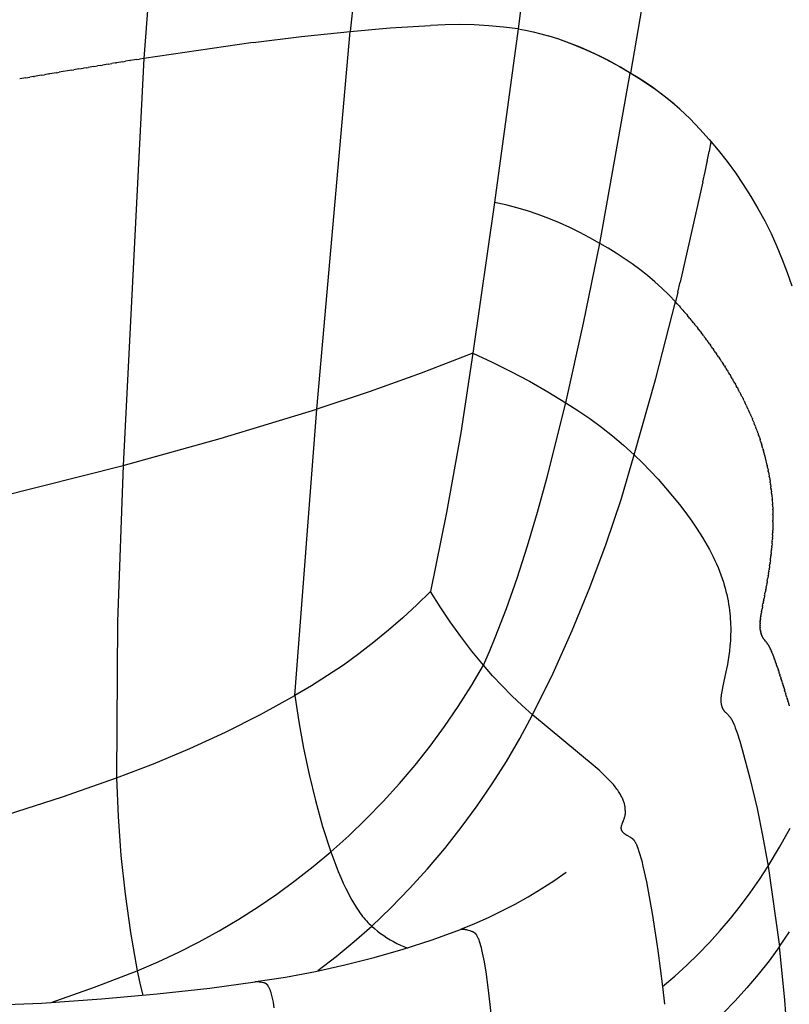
# Model space of a CAD drawing. Header units: millimetres. Extents: x 0 to 547, y 0 to 799.
# Tile 10 of 15: x 410 to 480, y 476 to 566. Entities that reach past the tile are written whole.
import ezdxf

# ---------------------------------------------------------------- set-up
doc = ezdxf.new("R2010")
doc.units = ezdxf.units.MM
doc.header["$MEASUREMENT"] = 0
doc.layers.add('Crea2D$visibili$tangenti', color=7, linetype='Continuous', true_color=0x000000)

msp = doc.modelspace()

# ---------------------------------------------------------------- linework, layer by layer
at = {"layer": 'Crea2D$visibili$tangenti'}
for p, q in [((465.188, 560.754), (476.894, 629.418)), ((425.443, 621.907), (421.061, 562.081)), ((444.45, 609.768), (439.763, 564.529)), ((460.011, 602.29), (454.961, 564.749)), ((439.763, 564.529), (443.389, 564.84)), ((443.389, 564.84), (447.021, 565.068)), ((448.346, 565.126), (447.021, 565.068)), ((449.673, 565.14), (448.346, 565.126)), ((450.999, 565.109), (449.673, 565.14)), ((452.324, 565.033), (450.999, 565.109)), ((453.645, 564.913), (452.324, 565.033)), ((454.961, 564.749), (452.844, 549.03)), ((454.961, 564.749), (453.645, 564.913)), ((454.961, 564.749), (455.652, 564.626)), ((455.652, 564.626), (456.338, 564.482)), ((430.955, 563.534), (435.354, 564.077)), ((435.354, 564.077), (439.763, 564.529)), ((436.714, 530.311), (439.763, 564.529)), ((456.338, 564.482), (457.019, 564.318)), ((457.019, 564.318), (457.696, 564.132)), ((458.668, 563.815), (457.695, 564.131)), ((459.63, 563.467), (458.668, 563.815)), ((458.789, 563.786), (459.895, 563.371)), ((430.955, 563.534), (421.061, 562.081)), ((460.581, 563.089), (459.63, 563.467)), ((459.895, 563.371), (460.988, 562.919)), ((461.518, 562.68), (460.581, 563.089)), ((460.988, 562.919), (462.064, 562.431)), ((421.061, 562.081), (419.17, 525.2)), ((420.422, 561.979), (419.82, 561.883)), ((420.422, 561.979), (420.649, 562.015)), ((421.061, 562.081), (420.649, 562.015)), ((462.442, 562.241), (461.518, 562.68)), ((462.064, 562.431), (463.124, 561.907)), ((463.352, 561.773), (462.442, 562.241)), ((414.491, 561.011), (414.703, 561.046)), ((415.167, 561.123), (414.703, 561.046)), ((415.167, 561.123), (415.573, 561.19)), ((415.838, 561.234), (415.573, 561.19)), ((415.838, 561.234), (416.005, 561.261)), ((416.505, 561.344), (416.005, 561.261)), ((416.505, 561.344), (416.865, 561.403)), ((417.168, 561.452), (416.865, 561.403)), ((417.168, 561.452), (417.292, 561.473)), ((417.827, 561.56), (417.292, 561.473)), ((417.827, 561.56), (418.142, 561.611)), ((418.482, 561.667), (418.142, 561.611)), ((418.482, 561.667), (418.564, 561.68)), ((419.133, 561.772), (418.564, 561.68)), ((419.133, 561.772), (419.403, 561.816)), ((419.78, 561.876), (419.403, 561.816)), ((419.78, 561.876), (419.82, 561.883)), ((463.124, 561.907), (464.165, 561.348)), ((464.246, 561.276), (463.352, 561.773)), ((464.165, 561.348), (465.188, 560.754)), ((465.123, 560.75), (464.246, 561.276)), ((410.356, 560.32), (409.8, 560.226)), ((410.356, 560.32), (410.706, 560.379)), ((411.055, 560.437), (410.706, 560.379)), ((411.055, 560.437), (411.157, 560.454)), ((411.75, 560.554), (411.157, 560.454)), ((411.75, 560.554), (412.053, 560.604)), ((412.442, 560.669), (412.053, 560.604)), ((412.442, 560.669), (412.499, 560.679)), ((413.129, 560.784), (412.499, 560.679)), ((413.129, 560.784), (413.385, 560.827)), ((414.491, 561.011), (413.385, 560.827)), ((462.36, 545.325), (465.123, 560.75)), ((465.914, 560.264), (465.123, 560.75)), ((465.188, 560.754), (465.863, 560.346)), ((465.863, 560.346), (466.526, 559.919)), ((466.69, 559.754), (465.914, 560.264)), ((466.526, 559.919), (467.176, 559.471)), ((467.45, 559.222), (466.69, 559.754)), ((467.176, 559.471), (467.812, 559.004)), ((468.195, 558.667), (467.45, 559.222)), ((467.812, 559.004), (468.434, 558.519)), ((468.922, 558.09), (468.195, 558.667)), ((468.434, 558.519), (469.041, 558.015)), ((469.632, 557.492), (468.922, 558.09)), ((469.041, 558.015), (469.632, 557.493)), ((469.633, 557.493), (470.55, 556.603)), ((470.55, 556.603), (471.436, 555.683)), ((471.436, 555.683), (472.291, 554.733)), ((472.291, 554.733), (473.113, 553.755)), ((472.299, 553.664), (472.478, 554.536)), ((472.106, 552.737), (472.295, 553.643)), ((472.299, 553.664), (472.295, 553.643)), ((473.113, 553.755), (473.902, 552.751)), ((471.912, 551.813), (472.102, 552.718)), ((472.106, 552.737), (472.102, 552.718)), ((473.902, 552.751), (474.657, 551.72)), ((471.716, 550.891), (471.908, 551.796)), ((471.912, 551.813), (471.908, 551.796)), ((474.657, 551.72), (475.376, 550.664)), ((471.716, 550.891), (469.66, 541.807)), ((475.376, 550.664), (476.06, 549.585)), ((476.06, 549.585), (476.707, 548.483)), ((452.844, 549.03), (450.871, 535.381)), ((453.845, 548.808), (452.844, 549.03)), ((454.839, 548.552), (453.845, 548.808)), ((455.823, 548.262), (454.839, 548.552)), ((456.797, 547.939), (455.823, 548.262)), ((457.76, 547.583), (456.797, 547.939)), ((476.707, 548.483), (477.316, 547.36)), ((458.709, 547.194), (457.76, 547.583)), ((459.645, 546.774), (458.709, 547.194)), ((460.566, 546.322), (459.645, 546.774)), ((477.316, 547.36), (477.887, 546.217)), ((461.472, 545.838), (460.566, 546.322)), ((477.887, 546.217), (478.42, 545.056)), ((460.887, 538.093), (462.36, 545.325)), ((462.36, 545.325), (461.472, 545.838)), ((463.118, 544.896), (462.36, 545.325)), ((478.42, 545.056), (478.913, 543.877)), ((463.863, 544.443), (463.118, 544.896)), ((464.592, 543.968), (463.863, 544.443)), ((465.307, 543.469), (464.592, 543.968)), ((466.005, 542.948), (465.307, 543.469)), ((478.913, 543.877), (479.365, 542.683)), ((466.686, 542.404), (466.005, 542.948)), ((467.35, 541.84), (466.686, 542.404)), ((479.365, 542.683), (479.778, 541.473)), ((467.995, 541.255), (467.35, 541.84)), ((469.446, 540.916), (469.66, 541.807)), ((468.622, 540.65), (467.995, 541.255)), ((469.229, 540.025), (468.622, 540.65)), ((469.446, 540.916), (469.229, 540.025)), ((467.445, 533.074), (469.229, 540.025)), ((469.397, 539.839), (469.229, 540.025)), ((469.397, 539.839), (469.451, 539.779)), ((469.563, 539.653), (469.451, 539.779)), ((469.563, 539.653), (469.671, 539.531)), ((469.729, 539.466), (469.671, 539.531)), ((469.729, 539.466), (469.78, 539.407)), ((469.893, 539.278), (469.78, 539.407)), ((469.893, 539.278), (469.997, 539.158)), ((470.056, 539.09), (469.997, 539.158)), ((470.056, 539.09), (470.105, 539.033)), ((470.217, 538.901), (470.105, 539.033)), ((470.217, 538.901), (470.318, 538.782)), ((470.378, 538.711), (470.318, 538.782)), ((459.286, 530.888), (460.887, 538.093)), ((470.378, 538.711), (470.424, 538.656)), ((470.537, 538.521), (470.424, 538.656)), ((470.537, 538.521), (470.634, 538.404)), ((470.694, 538.33), (470.634, 538.404)), ((470.694, 538.33), (470.738, 538.277)), ((470.85, 538.139), (470.738, 538.277)), ((470.85, 538.139), (470.944, 538.023)), ((471.005, 537.947), (470.944, 538.023)), ((471.005, 537.947), (471.046, 537.896)), ((471.159, 537.755), (471.046, 537.896)), ((471.159, 537.755), (471.249, 537.641)), ((471.311, 537.562), (471.249, 537.641)), ((471.311, 537.562), (471.349, 537.513)), ((471.461, 537.369), (471.349, 537.513)), ((471.461, 537.369), (471.548, 537.256)), ((471.61, 537.175), (471.548, 537.256)), ((471.61, 537.175), (471.647, 537.128)), ((471.758, 536.981), (471.647, 537.128)), ((471.758, 536.981), (471.842, 536.87)), ((471.904, 536.787), (471.842, 536.87)), ((471.904, 536.787), (471.938, 536.741)), ((472.049, 536.592), (471.938, 536.741)), ((472.049, 536.592), (472.129, 536.483)), ((472.192, 536.397), (472.129, 536.483)), ((472.192, 536.397), (472.224, 536.353)), ((472.334, 536.201), (472.224, 536.353)), ((472.334, 536.201), (472.411, 536.094)), ((472.474, 536.005), (472.411, 536.094)), ((450.871, 535.381), (446.196, 533.571)), ((450.871, 535.381), (449.771, 528.156)), ((450.871, 535.381), (452.604, 534.579)), ((472.474, 536.005), (472.504, 535.964)), ((472.613, 535.809), (472.504, 535.964)), ((472.613, 535.809), (472.687, 535.704)), ((472.75, 535.613), (472.687, 535.704)), ((472.75, 535.613), (472.777, 535.574)), ((472.886, 535.416), (472.777, 535.574)), ((472.886, 535.416), (472.956, 535.313)), ((473.02, 535.22), (472.956, 535.313)), ((473.02, 535.22), (473.045, 535.183)), ((473.152, 535.023), (473.045, 535.183)), ((452.604, 534.579), (454.313, 533.728)), ((473.152, 535.023), (473.219, 534.922)), ((473.283, 534.826), (473.219, 534.922)), ((473.283, 534.826), (473.306, 534.791)), ((473.412, 534.628), (473.306, 534.791)), ((473.412, 534.628), (473.476, 534.529)), ((473.54, 534.431), (473.476, 534.529)), ((473.54, 534.431), (473.56, 534.398)), ((473.666, 534.233), (473.56, 534.398)), ((446.196, 533.571), (441.476, 531.88)), ((454.313, 533.728), (455.998, 532.829)), ((473.666, 534.233), (473.727, 534.136)), ((473.79, 534.036), (473.727, 534.136)), ((473.79, 534.036), (473.809, 534.005)), ((473.912, 533.838), (473.809, 534.005)), ((473.912, 533.838), (473.97, 533.743)), ((474.033, 533.64), (473.97, 533.743)), ((474.033, 533.64), (474.05, 533.612)), ((474.153, 533.442), (474.05, 533.612)), ((474.153, 533.442), (474.208, 533.35)), ((455.998, 532.829), (457.656, 531.882)), ((465.498, 526.167), (467.445, 533.074)), ((474.27, 533.244), (474.208, 533.35)), ((474.27, 533.244), (474.285, 533.219)), ((474.386, 533.046), (474.285, 533.219)), ((474.386, 533.046), (474.438, 532.957)), ((474.5, 532.849), (474.438, 532.957)), ((474.5, 532.849), (474.513, 532.825)), ((474.613, 532.651), (474.513, 532.825)), ((474.613, 532.651), (474.662, 532.563)), ((474.723, 532.453), (474.662, 532.563)), ((441.476, 531.88), (436.714, 530.311)), ((457.656, 531.882), (459.286, 530.888)), ((474.723, 532.453), (474.735, 532.432)), ((474.832, 532.256), (474.735, 532.432)), ((474.832, 532.256), (474.878, 532.17)), ((474.939, 532.058), (474.878, 532.17)), ((474.939, 532.058), (474.949, 532.039)), ((475.045, 531.861), (474.949, 532.039)), ((475.045, 531.861), (475.088, 531.778)), ((475.148, 531.663), (475.088, 531.778)), ((475.148, 531.663), (475.157, 531.647)), ((475.25, 531.466), (475.157, 531.647)), ((457.615, 524.148), (459.286, 530.888)), ((459.286, 530.888), (460.385, 530.189)), ((475.25, 531.466), (475.291, 531.386)), ((475.35, 531.269), (475.291, 531.386)), ((475.35, 531.269), (475.357, 531.255)), ((475.448, 531.073), (475.357, 531.255)), ((475.448, 531.073), (475.486, 530.995)), ((475.544, 530.876), (475.486, 530.995)), ((475.544, 530.876), (475.55, 530.864)), ((475.639, 530.68), (475.55, 530.864)), ((427.971, 527.657), (436.714, 530.311)), ((434.75, 504.377), (436.714, 530.311)), ((460.385, 530.189), (461.461, 529.454)), ((475.639, 530.68), (475.675, 530.604)), ((475.731, 530.484), (475.675, 530.604)), ((475.731, 530.484), (475.736, 530.474)), ((475.822, 530.288), (475.736, 530.474)), ((475.822, 530.288), (475.856, 530.215)), ((475.911, 530.092), (475.856, 530.215)), ((475.911, 530.092), (475.914, 530.085)), ((475.998, 529.897), (475.914, 530.085)), ((475.998, 529.897), (476.029, 529.827)), ((476.083, 529.702), (476.029, 529.827)), ((461.461, 529.454), (462.511, 528.684)), ((476.083, 529.702), (476.085, 529.697)), ((476.167, 529.508), (476.085, 529.697)), ((476.167, 529.508), (476.195, 529.44)), ((476.248, 529.313), (476.195, 529.44)), ((476.248, 529.313), (476.249, 529.311)), ((476.327, 529.119), (476.249, 529.311)), ((476.327, 529.119), (476.354, 529.054)), ((476.405, 528.926), (476.354, 529.054)), ((476.405, 528.926), (476.455, 528.798)), ((449.771, 528.156), (448.49, 520.961)), ((462.511, 528.684), (463.534, 527.878)), ((476.48, 528.733), (476.455, 528.798)), ((476.48, 528.733), (476.505, 528.67)), ((476.554, 528.54), (476.505, 528.67)), ((476.554, 528.54), (476.601, 528.415)), ((476.626, 528.348), (476.601, 528.415)), ((476.626, 528.348), (476.648, 528.288)), ((476.695, 528.156), (476.648, 528.288)), ((476.695, 528.156), (476.739, 528.034)), ((476.763, 527.965), (476.739, 528.034)), ((419.17, 525.2), (427.971, 527.657)), ((463.534, 527.878), (464.53, 527.039)), ((476.763, 527.965), (476.783, 527.907)), ((476.829, 527.774), (476.783, 527.907)), ((476.829, 527.774), (476.869, 527.654)), ((476.893, 527.584), (476.869, 527.654)), ((476.893, 527.584), (476.911, 527.528)), ((476.948, 527.414), (476.911, 527.528)), ((476.948, 527.414), (476.952, 527.403)), ((477.002, 527.245), (476.952, 527.403)), ((477.002, 527.245), (477.031, 527.152)), ((477.054, 527.076), (477.031, 527.152)), ((464.53, 527.039), (465.498, 526.167)), ((477.054, 527.076), (477.069, 527.027)), ((477.154, 526.739), (477.069, 527.027)), ((477.154, 526.739), (477.179, 526.653)), ((477.202, 526.571), (477.179, 526.653)), ((477.202, 526.571), (477.213, 526.529)), ((477.381, 525.89), (477.213, 526.529)), ((464.294, 522.119), (465.498, 526.167)), ((465.498, 526.167), (466.231, 525.445)), ((466.231, 525.445), (466.95, 524.708)), ((477.53, 525.247), (477.381, 525.89)), ((404.561, 521.511), (419.17, 525.2)), ((419.17, 525.2), (418.668, 511.061)), ((466.95, 524.708), (467.652, 523.955)), ((477.53, 525.247), (477.544, 525.181)), ((477.565, 525.083), (477.544, 525.181)), ((477.565, 525.083), (477.57, 525.06)), ((477.599, 524.92), (477.57, 525.06)), ((477.599, 524.92), (477.619, 524.819)), ((477.631, 524.758), (477.619, 524.819)), ((477.631, 524.758), (477.642, 524.699)), ((477.661, 524.596), (477.642, 524.699)), ((477.661, 524.596), (477.687, 524.46)), ((477.691, 524.435), (477.687, 524.46)), ((456.739, 520.969), (457.615, 524.148)), ((467.652, 523.955), (468.337, 523.186)), ((477.691, 524.435), (477.728, 524.222)), ((477.746, 524.114), (477.728, 524.222)), ((477.746, 524.114), (477.767, 523.985)), ((477.772, 523.954), (477.767, 523.985)), ((477.772, 523.954), (477.803, 523.749)), ((477.82, 523.637), (477.803, 523.749)), ((477.82, 523.637), (477.837, 523.515)), ((468.337, 523.186), (468.973, 522.438)), ((477.842, 523.479), (477.837, 523.515)), ((477.842, 523.479), (477.868, 523.281)), ((477.883, 523.165), (477.868, 523.281)), ((477.883, 523.165), (477.897, 523.05)), ((477.901, 523.008), (477.897, 523.05)), ((477.901, 523.008), (477.923, 522.819)), ((477.935, 522.698), (477.923, 522.819)), ((477.935, 522.698), (477.946, 522.59)), ((462.955, 518.114), (464.294, 522.119)), ((468.973, 522.438), (469.59, 521.675)), ((477.951, 522.543), (477.946, 522.59)), ((477.951, 522.543), (477.986, 522.136)), ((477.991, 522.084), (477.987, 522.136)), ((477.99, 522.084), (478.018, 521.687)), ((448.49, 520.961), (447.028, 513.8)), ((455.831, 517.923), (456.739, 520.969)), ((469.59, 521.675), (470.161, 520.93)), ((470.161, 520.93), (470.711, 520.169)), ((478.021, 521.63), (478.018, 521.687)), ((478.021, 521.63), (478.04, 521.244)), ((478.043, 521.183), (478.041, 521.244)), ((478.043, 521.183), (478.055, 520.807)), ((470.711, 520.169), (471.21, 519.434)), ((478.063, 520.091), (478.049, 519.327)), ((478.057, 520.741), (478.055, 520.807)), ((478.057, 520.741), (478.063, 520.235)), ((478.063, 520.091), (478.063, 520.235)), ((471.21, 519.434), (471.686, 518.683)), ((478.033, 518.919), (478.042, 519.122)), ((478.044, 519.178), (478.042, 519.122)), ((478.044, 519.178), (478.049, 519.327)), ((471.686, 518.683), (471.901, 518.325)), ((471.901, 518.325), (472.109, 517.964)), ((477.982, 518.099), (477.998, 518.32)), ((478.001, 518.364), (477.998, 518.32)), ((478.001, 518.364), (478.011, 518.518)), ((478.018, 518.632), (478.011, 518.518)), ((478.018, 518.632), (478.023, 518.718)), ((478.033, 518.919), (478.022, 518.718)), ((454.89, 515.012), (455.831, 517.923)), ((461.483, 514.156), (462.955, 518.114)), ((472.109, 517.964), (472.31, 517.598)), ((472.31, 517.598), (472.503, 517.229)), ((477.912, 517.325), (477.896, 517.172)), ((477.912, 517.325), (477.934, 517.547)), ((477.937, 517.58), (477.934, 517.547)), ((477.937, 517.58), (477.952, 517.738)), ((477.961, 517.838), (477.952, 517.738)), ((477.961, 517.838), (477.968, 517.93)), ((477.982, 518.099), (477.968, 517.93)), ((472.503, 517.229), (472.659, 516.916)), ((472.659, 516.916), (472.809, 516.601)), ((472.809, 516.601), (472.953, 516.282)), ((477.796, 516.342), (477.809, 516.444)), ((477.827, 516.582), (477.809, 516.444)), ((477.827, 516.582), (477.854, 516.804)), ((477.857, 516.826), (477.854, 516.804)), ((477.857, 516.826), (477.876, 516.987)), ((477.885, 517.074), (477.876, 516.987)), ((477.885, 517.074), (477.896, 517.172)), ((472.953, 516.282), (473.091, 515.961)), ((473.091, 515.961), (473.221, 515.637)), ((473.221, 515.637), (473.345, 515.31)), ((477.66, 515.417), (477.686, 515.58)), ((477.695, 515.643), (477.686, 515.58)), ((477.695, 515.643), (477.711, 515.749)), ((477.73, 515.872), (477.711, 515.749)), ((477.73, 515.872), (477.737, 515.919)), ((477.763, 516.105), (477.737, 515.919)), ((477.763, 516.105), (477.786, 516.267)), ((477.796, 516.342), (477.786, 516.267)), ((453.911, 512.239), (454.89, 515.012)), ((473.345, 515.31), (473.461, 514.981)), ((473.461, 514.981), (473.569, 514.649)), ((473.569, 514.649), (473.655, 514.367)), ((477.551, 514.765), (477.524, 514.614)), ((477.551, 514.765), (477.579, 514.927)), ((477.624, 515.196), (477.579, 514.927)), ((477.624, 515.196), (477.633, 515.249)), ((477.66, 515.417), (477.633, 515.249)), ((447.028, 513.8), (445.8, 512.588)), ((447.902, 512.404), (447.028, 513.8)), ((459.879, 510.249), (461.483, 514.156)), ((473.655, 514.367), (473.734, 514.083)), ((473.734, 514.083), (473.808, 513.797)), ((473.808, 513.797), (473.876, 513.51)), ((477.403, 513.953), (477.36, 513.729)), ((477.403, 513.953), (477.415, 514.014)), ((477.44, 514.149), (477.415, 514.014)), ((477.44, 514.149), (477.469, 514.309)), ((477.514, 514.556), (477.469, 514.309)), ((477.514, 514.556), (477.524, 514.614)), ((473.876, 513.51), (473.938, 513.222)), ((473.938, 513.222), (473.995, 512.932)), ((473.995, 512.932), (474.045, 512.642)), ((477.193, 512.864), (477.158, 512.683)), ((477.193, 512.864), (477.205, 512.93)), ((477.226, 513.034), (477.205, 512.93)), ((477.226, 513.034), (477.255, 513.186)), ((477.295, 513.388), (477.255, 513.186)), ((477.295, 513.388), (477.307, 513.452)), ((477.33, 513.572), (477.307, 513.452)), ((477.33, 513.572), (477.36, 513.729)), ((445.8, 512.588), (444.536, 511.414)), ((448.82, 511.037), (447.902, 512.404)), ((452.892, 509.609), (453.911, 512.239)), ((474.045, 512.642), (474.09, 512.35)), ((474.09, 512.35), (474.124, 512.09)), ((474.124, 512.09), (474.154, 511.829)), ((477.023, 511.941), (477.034, 512.006)), ((477.048, 512.083), (477.034, 512.006)), ((477.048, 512.083), (477.072, 512.221)), ((477.101, 512.381), (477.072, 512.221)), ((477.101, 512.381), (477.113, 512.447)), ((477.13, 512.537), (477.113, 512.447)), ((477.13, 512.537), (477.158, 512.683)), ((444.536, 511.414), (443.235, 510.281)), ((474.154, 511.829), (474.179, 511.568)), ((474.179, 511.568), (474.2, 511.307)), ((474.2, 511.307), (474.215, 511.045)), ((476.911, 511.033), (476.915, 511.094)), ((476.919, 511.152), (476.915, 511.094)), ((476.919, 511.152), (476.929, 511.255)), ((476.931, 511.277), (476.929, 511.255)), ((476.931, 511.277), (476.938, 511.339)), ((476.946, 511.408), (476.938, 511.339)), ((476.946, 511.408), (476.959, 511.516)), ((476.963, 511.546), (476.959, 511.516)), ((476.963, 511.546), (476.972, 511.608)), ((476.981, 511.672), (476.972, 511.608)), ((476.981, 511.672), (477.001, 511.802)), ((477.023, 511.941), (477.001, 511.802)), ((418.668, 511.061), (418.586, 496.912)), ((443.235, 510.281), (441.9, 509.188)), ((449.781, 509.701), (448.82, 511.037)), ((458.145, 506.398), (459.879, 510.249)), ((474.215, 511.045), (474.226, 510.783)), ((474.226, 510.783), (474.233, 510.521)), ((474.234, 510.258), (474.226, 509.791)), ((474.233, 510.521), (474.234, 510.258)), ((476.899, 510.709), (476.9, 510.801)), ((476.899, 510.709), (476.899, 510.669)), ((476.9, 510.611), (476.899, 510.669)), ((476.9, 510.811), (476.902, 510.871)), ((476.9, 510.811), (476.9, 510.801)), ((476.9, 510.611), (476.9, 510.606)), ((476.904, 510.519), (476.9, 510.606)), ((476.904, 510.919), (476.902, 510.871)), ((476.904, 510.919), (476.91, 511.017)), ((476.904, 510.519), (476.905, 510.486)), ((476.909, 510.431), (476.905, 510.486)), ((476.909, 510.431), (476.909, 510.43)), ((476.917, 510.348), (476.909, 510.43)), ((476.911, 511.033), (476.91, 511.017)), ((476.917, 510.348), (476.92, 510.322)), ((476.926, 510.269), (476.92, 510.322)), ((476.926, 510.269), (476.933, 510.221)), ((476.938, 510.194), (476.933, 510.221)), ((476.938, 510.194), (476.941, 510.174)), ((450.785, 508.395), (449.781, 509.701)), ((452.367, 508.347), (452.892, 509.609)), ((474.203, 509.325), (474.167, 508.859)), ((474.226, 509.791), (474.203, 509.325)), ((476.951, 510.123), (476.941, 510.174)), ((476.951, 510.123), (476.96, 510.083)), ((476.966, 510.056), (476.96, 510.083)), ((476.966, 510.056), (476.97, 510.04)), ((476.983, 509.993), (476.97, 510.04)), ((476.983, 509.993), (476.993, 509.959)), ((477.001, 509.932), (476.993, 509.959)), ((477.001, 509.932), (477.017, 509.883)), ((477.02, 509.875), (477.017, 509.883)), ((477.02, 509.875), (477.045, 509.812)), ((477.063, 509.769), (477.045, 509.812)), ((477.063, 509.769), (477.074, 509.746)), ((477.086, 509.72), (477.074, 509.746)), ((477.086, 509.72), (477.105, 509.683)), ((477.135, 509.629), (477.105, 509.683)), ((477.135, 509.629), (477.138, 509.625)), ((477.161, 509.586), (477.138, 509.625)), ((477.161, 509.586), (477.172, 509.569)), ((477.188, 509.545), (477.172, 509.569)), ((477.188, 509.545), (477.207, 509.517)), ((477.229, 509.486), (477.207, 509.517)), ((477.229, 509.486), (477.257, 509.448)), ((477.272, 509.429), (477.257, 509.448)), ((477.272, 509.429), (477.318, 509.371)), ((477.387, 509.287), (477.318, 509.371)), ((441.9, 509.188), (440.531, 508.138)), ((474.167, 508.859), (474.118, 508.395)), ((477.387, 509.287), (477.433, 509.233)), ((477.446, 509.217), (477.433, 509.233)), ((477.446, 509.217), (477.471, 509.185)), ((477.476, 509.18), (477.471, 509.185)), ((477.476, 509.18), (477.491, 509.16)), ((477.506, 509.141), (477.491, 509.16)), ((477.506, 509.141), (477.531, 509.107)), ((477.537, 509.099), (477.531, 509.107)), ((477.537, 509.099), (477.551, 509.079)), ((477.568, 509.055), (477.551, 509.079)), ((477.568, 509.055), (477.572, 509.049)), ((477.584, 509.031), (477.572, 509.049)), ((477.584, 509.031), (477.594, 509.017)), ((477.601, 509.006), (477.594, 509.017)), ((477.601, 509.006), (477.615, 508.983)), ((477.635, 508.952), (477.615, 508.983)), ((477.635, 508.952), (477.638, 508.947)), ((477.652, 508.923), (477.638, 508.947)), ((477.652, 508.923), (477.66, 508.909)), ((477.67, 508.893), (477.66, 508.909)), ((477.67, 508.893), (477.684, 508.868)), ((477.706, 508.828), (477.684, 508.868)), ((477.706, 508.828), (477.708, 508.825)), ((477.725, 508.793), (477.708, 508.825)), ((477.725, 508.793), (477.733, 508.779)), ((477.745, 508.756), (477.733, 508.779)), ((477.745, 508.756), (477.759, 508.729)), ((477.775, 508.697), (477.759, 508.729)), ((477.775, 508.697), (477.799, 508.649)), ((477.806, 508.634), (477.799, 508.649)), ((477.806, 508.634), (477.826, 508.591)), ((477.827, 508.59), (477.826, 508.591)), ((477.827, 508.59), (477.841, 508.56)), ((477.849, 508.543), (477.841, 508.56)), ((477.849, 508.543), (477.87, 508.497)), ((477.871, 508.493), (477.87, 508.497)), ((477.871, 508.493), (477.885, 508.463)), ((477.894, 508.442), (477.885, 508.463)), ((477.894, 508.442), (477.915, 508.393)), ((440.531, 508.138), (439.131, 507.131)), ((451.83, 507.122), (450.785, 508.395)), ((451.83, 507.122), (452.367, 508.347)), ((474.004, 507.587), (473.935, 507.186)), ((474.065, 507.991), (474.004, 507.587)), ((474.118, 508.395), (474.065, 507.991)), ((477.918, 508.388), (477.915, 508.393)), ((477.918, 508.388), (477.931, 508.357)), ((477.942, 508.331), (477.931, 508.357)), ((477.942, 508.331), (477.963, 508.28)), ((477.967, 508.272), (477.963, 508.28)), ((477.967, 508.272), (477.98, 508.24)), ((477.993, 508.21), (477.98, 508.24)), ((477.993, 508.21), (478.014, 508.157)), ((478.019, 508.145), (478.014, 508.157)), ((478.019, 508.145), (478.032, 508.113)), ((478.046, 508.077), (478.032, 508.113)), ((478.046, 508.077), (478.067, 508.023)), ((478.074, 508.007), (478.067, 508.023)), ((478.074, 508.007), (478.086, 507.975)), ((478.102, 507.933), (478.086, 507.975)), ((478.102, 507.933), (478.124, 507.876)), ((478.131, 507.856), (478.124, 507.876)), ((478.131, 507.856), (478.143, 507.825)), ((478.162, 507.776), (478.143, 507.825)), ((478.162, 507.776), (478.163, 507.772)), ((478.177, 507.735), (478.163, 507.772)), ((478.177, 507.735), (478.183, 507.718)), ((478.192, 507.693), (478.183, 507.718)), ((478.192, 507.693), (478.204, 507.662)), ((478.216, 507.627), (478.203, 507.662)), ((478.216, 507.627), (478.232, 507.583)), ((478.24, 507.561), (478.232, 507.583)), ((478.24, 507.561), (478.246, 507.547)), ((478.257, 507.515), (478.246, 507.547)), ((478.257, 507.515), (478.267, 507.486)), ((439.131, 507.131), (437.699, 506.168)), ((450.717, 505.228), (451.83, 507.122)), ((452.66, 506.162), (451.83, 507.122)), ((473.858, 506.785), (473.527, 505.245)), ((473.935, 507.186), (473.858, 506.785)), ((478.273, 507.469), (478.267, 507.486)), ((478.273, 507.469), (478.289, 507.425)), ((478.307, 507.373), (478.289, 507.425)), ((478.307, 507.373), (478.311, 507.361)), ((478.325, 507.324), (478.311, 507.361)), ((478.325, 507.324), (478.334, 507.297)), ((478.342, 507.274), (478.334, 507.297)), ((478.342, 507.274), (478.357, 507.23)), ((478.378, 507.171), (478.357, 507.23)), ((478.378, 507.171), (478.381, 507.162)), ((478.396, 507.118), (478.381, 507.162)), ((478.396, 507.118), (478.405, 507.092)), ((478.415, 507.064), (478.405, 507.092)), ((478.415, 507.064), (478.429, 507.021)), ((478.452, 506.953), (478.429, 507.021)), ((478.452, 506.953), (478.454, 506.948)), ((478.472, 506.896), (478.454, 506.948)), ((478.472, 506.896), (478.479, 506.873)), ((478.491, 506.838), (478.479, 506.873)), ((478.491, 506.838), (478.505, 506.797)), ((478.521, 506.748), (478.505, 506.797)), ((478.521, 506.748), (478.541, 506.688)), ((478.551, 506.657), (478.541, 506.688)), ((478.551, 506.657), (478.557, 506.638)), ((478.572, 506.595), (478.557, 506.638)), ((437.699, 506.168), (436.239, 505.249)), ((453.522, 505.23), (452.66, 506.162)), ((456.283, 502.608), (458.145, 506.398)), ((478.572, 506.595), (478.584, 506.556)), ((478.592, 506.532), (478.584, 506.556)), ((478.592, 506.532), (478.612, 506.472)), ((478.635, 506.402), (478.612, 506.472)), ((478.635, 506.402), (478.64, 506.387)), ((478.656, 506.336), (478.64, 506.387)), ((478.656, 506.336), (478.668, 506.299)), ((478.678, 506.268), (478.668, 506.299)), ((478.678, 506.268), (478.697, 506.209)), ((478.723, 506.129), (478.697, 506.209)), ((478.723, 506.129), (478.726, 506.118)), ((478.746, 506.058), (478.726, 506.118)), ((478.746, 506.058), (478.756, 506.025)), ((478.769, 505.986), (478.756, 506.025)), ((478.769, 505.986), (478.787, 505.929)), ((478.815, 505.838), (478.786, 505.929)), ((478.815, 505.838), (478.817, 505.832)), ((478.839, 505.762), (478.817, 505.832)), ((478.839, 505.762), (478.849, 505.732)), ((478.863, 505.685), (478.849, 505.732)), ((436.239, 505.249), (434.75, 504.377)), ((449.54, 503.372), (450.717, 505.228)), ((454.413, 504.326), (453.522, 505.23)), ((473.527, 505.245), (473.427, 504.729)), ((478.863, 505.685), (478.88, 505.631)), ((478.9, 505.567), (478.88, 505.631)), ((478.9, 505.567), (478.925, 505.487)), ((478.938, 505.446), (478.925, 505.487)), ((478.938, 505.446), (478.946, 505.421)), ((478.963, 505.365), (478.946, 505.421)), ((478.963, 505.365), (478.979, 505.314)), ((478.989, 505.281), (478.979, 505.314)), ((478.989, 505.281), (479.013, 505.203)), ((479.041, 505.111), (479.013, 505.203)), ((479.041, 505.111), (479.047, 505.091)), ((479.068, 505.024), (479.047, 505.091)), ((479.068, 505.024), (479.082, 504.977)), ((479.095, 504.936), (479.082, 504.977)), ((479.095, 504.936), (479.118, 504.86)), ((479.15, 504.755), (479.118, 504.86)), ((431.625, 502.662), (434.75, 504.377)), ((434.75, 504.377), (435.098, 501.975)), ((455.334, 503.452), (454.413, 504.326)), ((473.344, 504.051), (473.343, 503.989)), ((473.343, 503.989), (473.344, 503.927)), ((473.347, 504.113), (473.344, 504.051)), ((473.351, 504.191), (473.347, 504.113)), ((473.358, 504.268), (473.351, 504.191)), ((473.367, 504.345), (473.358, 504.268)), ((473.377, 504.422), (473.367, 504.345)), ((473.4, 504.576), (473.377, 504.422)), ((473.427, 504.729), (473.4, 504.576)), ((479.15, 504.755), (479.154, 504.741)), ((479.178, 504.663), (479.154, 504.741)), ((479.178, 504.663), (479.191, 504.62)), ((479.206, 504.569), (479.191, 504.62)), ((479.206, 504.569), (479.228, 504.497)), ((479.262, 504.382), (479.228, 504.497)), ((479.262, 504.382), (479.266, 504.371)), ((479.291, 504.289), (479.266, 504.371)), ((479.29, 504.289), (479.304, 504.243)), ((479.319, 504.194), (479.304, 504.243)), ((479.319, 504.194), (479.343, 504.112)), ((479.376, 504.001), (479.343, 504.112)), ((479.376, 504.001), (479.383, 503.98)), ((479.405, 503.903), (479.383, 503.98)), ((448.3, 501.559), (449.54, 503.372)), ((456.283, 502.608), (455.334, 503.452)), ((473.344, 503.927), (473.346, 503.865)), ((473.346, 503.865), (473.35, 503.803)), ((473.35, 503.803), (473.355, 503.741)), ((473.355, 503.741), (473.362, 503.68)), ((473.362, 503.68), (473.37, 503.618)), ((473.37, 503.618), (473.376, 503.582)), ((473.376, 503.582), (473.383, 503.546)), ((473.383, 503.546), (473.39, 503.511)), ((473.39, 503.511), (473.398, 503.475)), ((473.398, 503.475), (473.407, 503.44)), ((473.407, 503.44), (473.417, 503.405)), ((473.417, 503.405), (473.428, 503.37)), ((473.428, 503.37), (473.44, 503.335)), ((473.44, 503.335), (473.451, 503.306)), ((473.451, 503.306), (473.463, 503.277)), ((473.463, 503.277), (473.475, 503.248)), ((473.475, 503.248), (473.489, 503.22)), ((473.489, 503.22), (473.503, 503.192)), ((473.503, 503.192), (473.517, 503.164)), ((473.517, 503.164), (473.533, 503.136)), ((473.533, 503.136), (473.549, 503.109)), ((473.549, 503.109), (473.569, 503.078)), ((473.569, 503.078), (473.589, 503.047)), ((473.589, 503.047), (473.611, 503.016)), ((479.405, 503.903), (479.423, 503.844)), ((479.435, 503.803), (479.423, 503.844)), ((479.435, 503.803), (479.48, 503.651)), ((479.495, 503.6), (479.48, 503.651)), ((479.495, 503.6), (479.504, 503.567)), ((479.525, 503.497), (479.504, 503.567)), ((479.525, 503.497), (479.546, 503.424)), ((428.442, 501.056), (431.625, 502.662)), ((455.132, 500.482), (456.283, 502.608)), ((461.954, 497.913), (456.283, 502.608)), ((473.611, 503.016), (473.634, 502.986)), ((473.634, 502.986), (473.657, 502.957)), ((473.657, 502.957), (473.681, 502.928)), ((473.681, 502.928), (473.705, 502.9)), ((473.705, 502.9), (473.731, 502.872)), ((473.731, 502.872), (473.755, 502.846)), ((473.755, 502.846), (473.78, 502.821)), ((473.78, 502.821), (473.992, 502.619)), ((473.992, 502.619), (474.046, 502.565)), ((474.046, 502.565), (474.073, 502.537)), ((474.073, 502.537), (474.099, 502.509)), ((474.099, 502.509), (474.124, 502.48)), ((474.124, 502.48), (474.149, 502.45)), ((474.149, 502.45), (474.174, 502.419)), ((474.174, 502.419), (474.198, 502.387)), ((474.198, 502.387), (474.221, 502.354)), ((474.221, 502.354), (474.244, 502.321)), ((474.244, 502.321), (474.266, 502.287)), ((474.266, 502.287), (474.287, 502.252)), ((474.287, 502.252), (474.307, 502.218)), ((474.307, 502.218), (474.327, 502.182)), ((474.327, 502.182), (474.365, 502.111)), ((435.098, 501.975), (435.524, 499.585)), ((446.998, 499.789), (448.3, 501.559)), ((474.365, 502.111), (474.401, 502.038)), ((474.401, 502.038), (474.47, 501.89)), ((474.47, 501.89), (474.564, 501.667)), ((474.564, 501.667), (474.653, 501.443)), ((474.653, 501.443), (474.815, 500.99)), ((425.206, 499.561), (428.442, 501.056)), ((453.908, 498.397), (455.132, 500.482)), ((474.815, 500.99), (475.056, 500.24)), ((421.919, 498.179), (425.206, 499.561)), ((435.524, 499.585), (436.025, 497.209)), ((445.636, 498.064), (446.998, 499.789)), ((475.056, 500.24), (475.278, 499.484)), ((475.278, 499.484), (475.974, 496.881)), ((418.586, 496.912), (421.919, 498.179)), ((444.216, 496.388), (445.636, 498.064)), ((452.613, 496.355), (453.908, 498.397)), ((462.304, 497.601), (461.954, 497.913)), ((413.672, 495.182), (418.586, 496.912)), ((418.586, 496.912), (418.724, 493.396)), ((436.025, 497.209), (436.603, 494.852)), ((462.63, 497.301), (462.304, 497.601)), ((462.93, 497.012), (462.63, 497.301)), ((463.203, 496.734), (462.93, 497.012)), ((475.974, 496.881), (476.622, 494.135)), ((442.739, 494.761), (444.216, 496.388)), ((451.249, 494.359), (452.613, 496.355)), ((463.411, 496.51), (463.203, 496.734)), ((463.599, 496.293), (463.411, 496.51)), ((463.77, 496.084), (463.599, 496.293)), ((463.848, 495.982), (463.77, 496.084)), ((463.923, 495.881), (463.848, 495.982)), ((408.711, 493.588), (413.672, 495.182)), ((463.993, 495.783), (463.923, 495.881)), ((464.059, 495.686), (463.993, 495.783)), ((464.122, 495.591), (464.059, 495.686)), ((464.18, 495.498), (464.122, 495.591)), ((464.234, 495.406), (464.18, 495.498)), ((464.285, 495.316), (464.234, 495.406)), ((464.333, 495.228), (464.285, 495.316)), ((464.377, 495.141), (464.333, 495.228)), ((464.417, 495.056), (464.377, 495.141)), ((464.454, 494.973), (464.417, 495.056)), ((436.603, 494.852), (437.257, 492.514)), ((441.207, 493.186), (442.739, 494.761)), ((449.817, 492.412), (451.249, 494.359)), ((464.488, 494.891), (464.454, 494.973)), ((464.519, 494.811), (464.488, 494.891)), ((464.547, 494.732), (464.519, 494.811)), ((464.572, 494.655), (464.547, 494.732)), ((464.595, 494.579), (464.572, 494.655)), ((464.614, 494.505), (464.595, 494.579)), ((464.631, 494.432), (464.614, 494.505)), ((464.646, 494.36), (464.631, 494.432)), ((464.658, 494.29), (464.646, 494.36)), ((464.667, 494.222), (464.658, 494.29)), ((464.675, 494.154), (464.667, 494.222)), ((464.68, 494.089), (464.675, 494.154)), ((476.622, 494.135), (477.158, 491.533)), ((418.724, 493.396), (418.98, 489.886)), ((464.574, 493.244), (464.552, 493.179)), ((464.593, 493.31), (464.574, 493.244)), ((464.612, 493.377), (464.593, 493.31)), ((464.628, 493.444), (464.612, 493.377)), ((464.642, 493.508), (464.628, 493.444)), ((464.654, 493.572), (464.642, 493.508)), ((464.664, 493.636), (464.654, 493.572)), ((464.672, 493.701), (464.664, 493.636)), ((464.678, 493.766), (464.672, 493.701)), ((464.683, 493.831), (464.678, 493.766)), ((464.684, 494.024), (464.68, 494.089)), ((464.685, 493.896), (464.683, 493.831)), ((464.685, 493.961), (464.684, 494.024)), ((464.685, 493.961), (464.685, 493.896)), ((437.257, 492.514), (437.985, 490.198)), ((439.622, 491.664), (441.207, 493.186)), ((448.318, 490.514), (449.817, 492.412)), ((464.287, 492.38), (464.286, 492.363)), ((464.286, 492.363), (464.286, 492.355)), ((464.286, 492.355), (464.286, 492.346)), ((464.286, 492.346), (464.287, 492.338)), ((464.288, 492.397), (464.287, 492.38)), ((464.289, 492.414), (464.288, 492.397)), ((464.291, 492.431), (464.289, 492.414)), ((464.294, 492.448), (464.291, 492.431)), ((464.297, 492.465), (464.294, 492.448)), ((464.3, 492.482), (464.297, 492.465)), ((464.304, 492.499), (464.3, 492.482)), ((464.308, 492.516), (464.304, 492.499)), ((464.316, 492.549), (464.308, 492.516)), ((464.328, 492.59), (464.316, 492.549)), ((464.342, 492.631), (464.328, 492.59)), ((464.356, 492.672), (464.342, 492.631)), ((464.371, 492.712), (464.356, 492.672)), ((464.496, 493.024), (464.371, 492.712)), ((464.525, 493.101), (464.496, 493.024)), ((464.552, 493.179), (464.525, 493.101)), ((478.654, 490.62), (479.629, 492.35)), ((437.985, 490.198), (439.622, 491.664)), ((464.287, 492.338), (464.287, 492.329)), ((464.287, 492.329), (464.288, 492.321)), ((464.288, 492.321), (464.288, 492.312)), ((464.288, 492.312), (464.289, 492.304)), ((464.289, 492.304), (464.29, 492.295)), ((464.29, 492.295), (464.292, 492.287)), ((464.292, 492.287), (464.293, 492.278)), ((464.293, 492.278), (464.296, 492.266)), ((464.296, 492.266), (464.299, 492.253)), ((464.299, 492.253), (464.302, 492.24)), ((464.302, 492.24), (464.306, 492.228)), ((464.306, 492.228), (464.31, 492.215)), ((464.31, 492.215), (464.315, 492.203)), ((464.315, 492.203), (464.32, 492.191)), ((464.32, 492.191), (464.325, 492.178)), ((464.325, 492.178), (464.331, 492.166)), ((464.331, 492.166), (464.336, 492.154)), ((464.336, 492.154), (464.343, 492.143)), ((464.343, 492.143), (464.349, 492.131)), ((464.349, 492.131), (464.356, 492.119)), ((464.356, 492.119), (464.363, 492.108)), ((464.363, 492.108), (464.37, 492.097)), ((464.37, 492.097), (464.377, 492.086)), ((464.377, 492.086), (464.385, 492.074)), ((464.385, 492.074), (464.394, 492.063)), ((464.394, 492.063), (464.402, 492.052)), ((464.402, 492.052), (464.411, 492.04)), ((464.411, 492.04), (464.42, 492.03)), ((464.42, 492.03), (464.429, 492.019)), ((464.429, 492.019), (464.438, 492.008)), ((464.438, 492.008), (464.448, 491.998)), ((464.448, 491.998), (464.468, 491.978)), ((464.468, 491.978), (464.488, 491.958)), ((464.488, 491.958), (464.509, 491.939)), ((464.509, 491.939), (464.53, 491.921)), ((464.53, 491.921), (464.554, 491.901)), ((464.554, 491.901), (464.579, 491.881)), ((464.579, 491.881), (464.604, 491.862)), ((464.604, 491.862), (464.629, 491.843)), ((464.629, 491.843), (464.682, 491.806)), ((464.682, 491.806), (464.734, 491.771)), ((464.734, 491.771), (464.82, 491.718)), ((464.82, 491.718), (465.14, 491.541)), ((465.14, 491.541), (465.186, 491.513)), ((465.186, 491.513), (465.208, 491.499)), ((465.208, 491.499), (465.229, 491.484)), ((465.229, 491.484), (465.251, 491.469)), ((465.251, 491.469), (465.272, 491.453)), ((465.272, 491.453), (465.291, 491.438)), ((477.158, 491.533), (477.627, 488.919)), ((465.291, 491.438), (465.309, 491.422)), ((465.309, 491.422), (465.327, 491.406)), ((465.327, 491.406), (465.345, 491.39)), ((465.345, 491.39), (465.363, 491.373)), ((465.363, 491.373), (465.38, 491.355)), ((465.38, 491.355), (465.396, 491.338)), ((465.396, 491.338), (465.413, 491.32)), ((465.413, 491.32), (465.429, 491.301)), ((465.429, 491.301), (465.444, 491.282)), ((465.444, 491.282), (465.46, 491.263)), ((465.46, 491.263), (465.475, 491.244)), ((465.475, 491.244), (465.504, 491.204)), ((465.504, 491.204), (465.531, 491.164)), ((465.531, 491.164), (465.555, 491.128)), ((465.555, 491.128), (465.577, 491.091)), ((465.577, 491.091), (465.599, 491.053)), ((465.599, 491.053), (465.62, 491.015)), ((465.62, 491.015), (465.64, 490.977)), ((465.64, 490.977), (465.659, 490.938)), ((465.659, 490.938), (465.695, 490.859)), ((465.695, 490.859), (465.729, 490.78)), ((465.729, 490.78), (465.761, 490.699)), ((465.761, 490.699), (465.821, 490.536)), ((477.627, 488.919), (478.654, 490.62)), ((418.98, 489.886), (419.355, 486.386)), ((436.402, 488.871), (437.985, 490.198)), ((437.985, 490.198), (438.439, 488.986)), ((446.755, 488.67), (448.318, 490.514)), ((465.821, 490.536), (465.919, 490.249)), ((465.919, 490.249), (466.008, 489.961)), ((466.008, 489.961), (466.091, 489.671)), ((466.091, 489.671), (466.169, 489.379)), ((434.776, 487.597), (436.402, 488.871)), ((438.439, 488.986), (438.667, 488.42)), ((466.169, 489.379), (466.285, 488.912)), ((466.285, 488.912), (466.589, 487.497)), ((476.836, 487.694), (477.627, 488.919)), ((477.627, 488.919), (478.653, 481.619)), ((438.667, 488.42), (438.896, 487.88)), ((445.129, 486.881), (446.755, 488.67)), ((458.191, 487.586), (459.309, 488.36)), ((433.109, 486.376), (434.776, 487.597)), ((438.896, 487.88), (439.126, 487.367)), ((439.126, 487.367), (439.357, 486.88)), ((457.05, 486.848), (458.191, 487.586)), ((466.589, 487.497), (467.149, 484.425)), ((476.005, 486.496), (476.836, 487.694)), ((419.355, 486.386), (419.847, 482.902)), ((431.404, 485.21), (433.109, 486.376)), ((439.357, 486.88), (439.588, 486.419)), ((439.588, 486.419), (439.82, 485.985)), ((443.443, 485.149), (445.129, 486.881)), ((454.702, 485.478), (455.887, 486.145)), ((455.887, 486.145), (457.05, 486.848)), ((475.136, 485.325), (476.005, 486.496)), ((429.661, 484.101), (431.404, 485.21)), ((439.82, 485.985), (440.053, 485.578)), ((440.053, 485.578), (440.287, 485.197)), ((453.498, 484.849), (454.702, 485.478)), ((474.229, 484.183), (475.136, 485.325)), ((440.287, 485.197), (440.404, 485.017)), ((440.404, 485.017), (440.521, 484.843)), ((440.521, 484.843), (440.638, 484.676)), ((440.638, 484.676), (440.755, 484.516)), ((440.755, 484.516), (440.873, 484.362)), ((440.873, 484.362), (440.99, 484.215)), ((441.698, 483.475), (443.443, 485.149)), ((452.274, 484.257), (453.498, 484.849)), ((467.149, 484.425), (467.63, 481.269)), ((427.883, 483.049), (429.661, 484.101)), ((440.116, 482.081), (441.698, 483.475)), ((440.99, 484.215), (441.108, 484.075)), ((441.108, 484.075), (441.226, 483.942)), ((441.226, 483.942), (441.344, 483.815)), ((441.344, 483.815), (441.462, 483.695)), ((441.462, 483.695), (441.58, 483.582)), ((441.58, 483.582), (441.698, 483.475)), ((441.698, 483.475), (441.961, 483.247)), ((449.775, 483.187), (451.033, 483.703)), ((451.033, 483.703), (452.274, 484.257)), ((473.286, 483.072), (474.229, 484.183)), ((419.847, 482.902), (420.457, 479.436)), ((426.072, 482.055), (427.883, 483.049)), ((441.961, 483.247), (442.231, 483.028)), ((442.231, 483.028), (442.508, 482.818)), ((442.508, 482.818), (442.792, 482.617)), ((442.792, 482.617), (443.083, 482.425)), ((447.173, 482.249), (449.753, 483.178)), ((449.775, 483.187), (449.784, 483.19)), ((449.784, 483.19), (449.792, 483.193)), ((449.792, 483.193), (449.8, 483.196)), ((449.8, 483.196), (449.809, 483.198)), ((449.809, 483.198), (449.817, 483.201)), ((449.817, 483.201), (449.826, 483.202)), ((449.826, 483.202), (449.834, 483.204)), ((449.834, 483.204), (449.843, 483.206)), ((449.843, 483.206), (449.851, 483.207)), ((449.851, 483.207), (449.86, 483.208)), ((449.86, 483.208), (449.869, 483.209)), ((449.869, 483.209), (449.878, 483.21)), ((449.878, 483.21), (449.895, 483.212)), ((449.895, 483.212), (449.913, 483.213)), ((449.913, 483.213), (449.926, 483.213)), ((449.926, 483.213), (449.94, 483.213)), ((449.94, 483.213), (449.967, 483.212)), ((449.967, 483.212), (449.994, 483.211)), ((449.994, 483.211), (450.021, 483.209)), ((450.021, 483.209), (450.047, 483.206)), ((450.047, 483.206), (450.074, 483.202)), ((450.074, 483.202), (450.128, 483.193)), ((450.128, 483.193), (450.166, 483.186)), ((450.166, 483.186), (450.204, 483.178)), ((450.204, 483.178), (450.279, 483.161)), ((450.279, 483.161), (450.354, 483.141)), ((450.354, 483.141), (450.589, 483.072)), ((450.589, 483.072), (450.71, 483.035)), ((450.71, 483.035), (450.74, 483.025)), ((450.74, 483.025), (450.77, 483.015)), ((450.77, 483.015), (450.799, 483.004)), ((450.799, 483.004), (450.828, 482.992)), ((450.828, 482.992), (450.855, 482.98)), ((450.855, 482.98), (450.882, 482.967)), ((450.882, 482.967), (450.908, 482.953)), ((450.908, 482.953), (450.921, 482.946)), ((450.921, 482.946), (450.933, 482.939)), ((450.933, 482.939), (450.946, 482.931)), ((450.946, 482.931), (450.958, 482.924)), ((450.958, 482.924), (450.971, 482.915)), ((450.971, 482.915), (450.983, 482.907)), ((450.983, 482.907), (450.994, 482.899)), ((450.994, 482.899), (451.006, 482.89)), ((451.006, 482.89), (451.018, 482.881)), ((451.018, 482.881), (451.029, 482.871)), ((451.029, 482.871), (451.044, 482.858)), ((451.044, 482.858), (451.059, 482.844)), ((451.059, 482.844), (451.074, 482.829)), ((451.074, 482.829), (451.088, 482.814)), ((451.088, 482.814), (451.102, 482.798)), ((451.102, 482.798), (451.115, 482.782)), ((451.115, 482.782), (451.128, 482.766)), ((451.128, 482.766), (451.141, 482.75)), ((451.141, 482.75), (451.153, 482.733)), ((451.153, 482.733), (451.165, 482.716)), ((451.165, 482.716), (451.188, 482.68)), ((451.188, 482.68), (451.21, 482.645)), ((451.21, 482.645), (451.232, 482.608)), ((451.232, 482.608), (451.263, 482.55)), ((451.263, 482.55), (451.293, 482.491)), ((472.307, 481.991), (473.286, 483.072)), ((478.653, 481.619), (479.552, 482.951)), ((424.229, 481.121), (426.072, 482.055)), ((438.491, 480.738), (440.116, 482.081)), ((443.083, 482.425), (443.38, 482.244)), ((443.38, 482.244), (443.683, 482.072)), ((443.683, 482.072), (443.991, 481.91)), ((443.991, 481.91), (444.304, 481.759)), ((444.304, 481.759), (444.622, 481.618)), ((444.565, 481.403), (447.173, 482.249)), ((451.293, 482.491), (451.322, 482.432)), ((451.322, 482.432), (451.348, 482.371)), ((451.348, 482.371), (451.373, 482.311)), ((451.373, 482.311), (451.397, 482.25)), ((451.397, 482.25), (451.442, 482.126)), ((451.442, 482.126), (451.475, 482.029)), ((451.475, 482.029), (451.505, 481.932)), ((451.505, 481.932), (451.562, 481.735)), ((451.562, 481.735), (451.614, 481.536)), ((471.293, 480.944), (472.307, 481.991)), ((422.357, 480.247), (424.229, 481.121)), ((441.931, 480.641), (444.565, 481.403)), ((444.622, 481.618), (444.945, 481.488)), ((451.614, 481.536), (451.662, 481.337)), ((451.662, 481.337), (451.781, 480.785)), ((451.781, 480.785), (451.885, 480.23)), ((467.63, 481.269), (468.054, 478.006)), ((470.245, 479.929), (471.293, 480.944)), ((478.653, 481.619), (477.711, 480.34)), ((479.154, 476.755), (478.653, 481.619)), ((420.457, 479.436), (422.357, 480.247)), ((436.597, 479.373), (439.275, 479.964)), ((436.824, 479.447), (438.491, 480.738)), ((439.275, 479.964), (441.931, 480.641)), ((451.885, 480.23), (452.059, 479.116)), ((469.165, 478.95), (470.245, 479.929)), ((477.711, 480.34), (476.726, 479.093)), ((416.576, 477.934), (420.457, 479.436)), ((420.457, 479.436), (420.689, 478.316)), ((433.902, 478.867), (436.597, 479.373)), ((452.059, 479.116), (452.314, 477.174)), ((476.726, 479.093), (475.699, 477.881)), ((420.689, 478.316), (420.947, 477.202)), ((427.023, 477.867), (431.155, 478.443)), ((431.155, 478.442), (431.174, 478.446)), ((431.174, 478.446), (431.193, 478.448)), ((431.193, 478.449), (433.902, 478.867)), ((431.193, 478.448), (431.212, 478.451)), ((431.212, 478.451), (431.232, 478.453)), ((431.232, 478.453), (431.252, 478.454)), ((431.252, 478.454), (431.271, 478.455)), ((431.271, 478.455), (431.291, 478.456)), ((431.291, 478.456), (431.311, 478.457)), ((431.311, 478.457), (431.335, 478.457)), ((431.335, 478.457), (431.359, 478.456)), ((431.359, 478.456), (431.383, 478.455)), ((431.383, 478.455), (431.407, 478.454)), ((431.407, 478.454), (431.455, 478.45)), ((431.455, 478.45), (431.504, 478.444)), ((431.504, 478.444), (431.571, 478.436)), ((431.571, 478.436), (431.605, 478.431)), ((431.605, 478.431), (431.733, 478.406)), ((431.733, 478.406), (431.905, 478.374)), ((431.905, 478.374), (431.923, 478.37)), ((431.923, 478.37), (431.94, 478.365)), ((431.94, 478.365), (431.956, 478.361)), ((431.956, 478.361), (431.973, 478.355)), ((431.973, 478.355), (431.989, 478.35)), ((431.989, 478.35), (431.997, 478.347)), ((431.997, 478.347), (432.005, 478.343)), ((432.005, 478.343), (432.018, 478.338)), ((432.018, 478.338), (432.031, 478.331)), ((432.031, 478.331), (432.044, 478.325)), ((432.044, 478.325), (432.057, 478.318)), ((432.057, 478.318), (432.069, 478.311)), ((432.069, 478.311), (432.081, 478.303)), ((432.081, 478.303), (432.093, 478.295)), ((432.093, 478.295), (432.104, 478.287)), ((432.104, 478.287), (432.116, 478.279)), ((432.116, 478.279), (432.127, 478.27)), ((432.127, 478.27), (432.138, 478.261)), ((432.138, 478.261), (432.149, 478.251)), ((432.149, 478.251), (432.159, 478.242)), ((432.159, 478.242), (432.169, 478.232)), ((432.169, 478.232), (432.18, 478.221)), ((432.18, 478.221), (432.189, 478.211)), ((432.189, 478.211), (432.199, 478.2)), ((432.199, 478.2), (432.209, 478.189)), ((432.209, 478.189), (432.218, 478.178)), ((432.218, 478.178), (432.227, 478.167)), ((432.227, 478.167), (432.245, 478.144)), ((432.245, 478.144), (432.262, 478.12)), ((432.262, 478.12), (432.279, 478.096)), ((432.279, 478.096), (432.295, 478.072)), ((468.054, 478.006), (469.165, 478.95)), ((412.651, 476.549), (416.576, 477.934)), ((417.229, 476.879), (422.273, 477.332)), ((422.273, 477.332), (427.023, 477.867)), ((432.295, 478.072), (432.311, 478.047)), ((432.311, 478.047), (432.326, 478.021)), ((432.326, 478.021), (432.357, 477.966)), ((432.357, 477.966), (432.387, 477.91)), ((432.387, 477.91), (432.414, 477.854)), ((432.414, 477.854), (432.44, 477.796)), ((432.44, 477.796), (432.464, 477.738)), ((432.464, 477.738), (432.487, 477.68)), ((432.487, 477.68), (432.508, 477.621)), ((432.508, 477.621), (432.528, 477.561)), ((432.528, 477.561), (432.547, 477.501)), ((432.547, 477.501), (432.565, 477.441)), ((432.565, 477.441), (432.598, 477.319)), ((432.598, 477.319), (432.657, 477.073)), ((468.054, 478.006), (468.239, 476.395)), ((475.699, 477.881), (474.631, 476.704)), ((369.185, 474.914), (411.784, 476.494)), ((411.784, 476.494), (417.229, 476.879)), ((432.657, 477.073), (432.757, 476.581)), ((432.757, 476.581), (432.843, 476.087)), ((452.314, 477.174), (452.576, 474.769)), ((474.631, 476.704), (473.524, 475.564)), ((479.522, 471.879), (479.154, 476.755))]:
    msp.add_line(p, q, dxfattribs=at)

doc.saveas('drawing.dxf')
